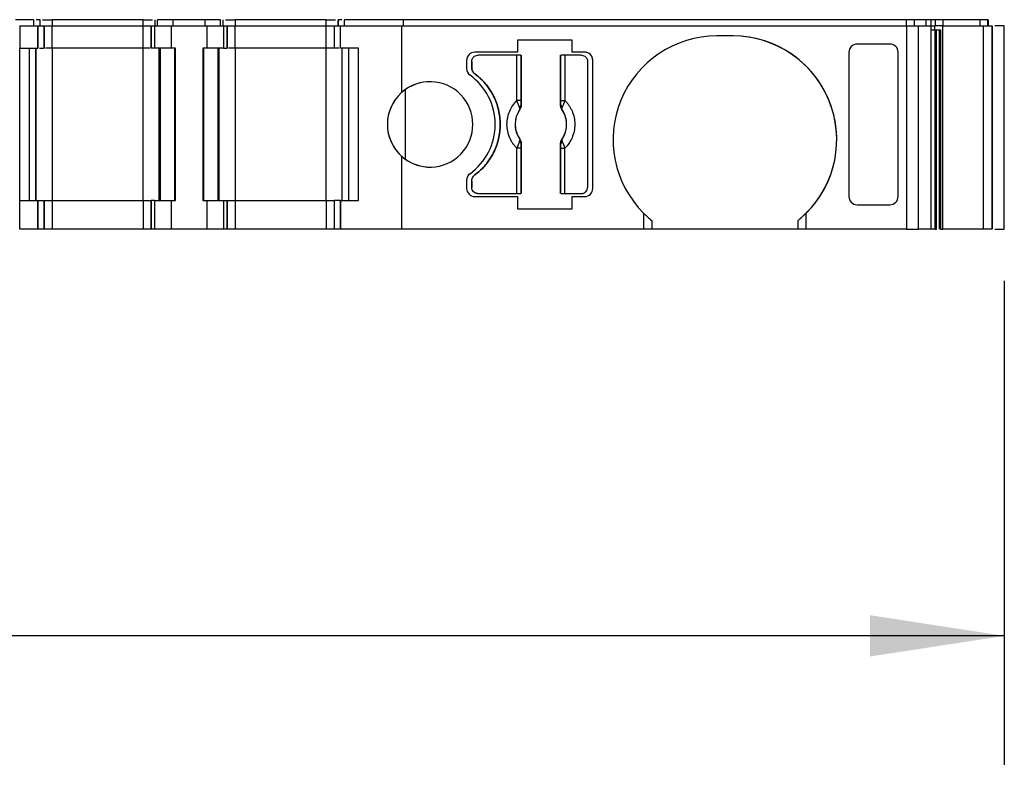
# Model space of a CAD drawing. Header units: millimetres. Extents: x 6 to 273, y 6 to 210.
# Tile 4 of 9: x 108 to 132, y 156 to 174. Entities that reach past the tile are written whole.
import ezdxf

# ---------------------------------------------------------------- set-up
doc = ezdxf.new("R2010")
doc.units = ezdxf.units.MM
doc.linetypes.add('SLD-Solid', pattern=[0])
doc.layers.add('DIMENSIONS', color=140, linetype='SLD-Solid', lineweight=25)
doc.styles.add('SLDTEXTSTYLE0', font='TXT', dxfattribs={"width": 0.7})
doc.dimstyles.new('SLDDIMSTYLE0', dxfattribs={"dimtxt": 2.158008, "dimasz": 3.302, "dimexe": 0, "dimexo": 0.0625, "dimgap": 0.539502, "dimtad": 0, "dimtih": 1, "dimtoh": 1, "dimrnd": 1e-09, "dimzin": 12, "dimdsep": 46, "dimtxsty": 'SLDTEXTSTYLE0', "dimsah": 1, "dimcen": 0.09, "dimadec": 0, "dimazin": 3, "dimtfac": 1, "dimtofl": 0, "dimtmove": 0, "dimatfit": 3, "dimfxl": 0, "dimfrac": 2, "dimtolj": 1, "dimtzin": 12, "dimarcsym": 0})

# ---------------------------------------------------------------- blocks, each defined once
blk = doc.blocks.new('_D_4')
at = {"layer": 'DIMENSIONS'}
for p, q in [((51.991, 167.837), (51.991, 155.928)), ((132.079, 167.837), (132.079, 155.928)), ((51.991, 159.103), (83.315, 159.103)), ((86.239, 159.103), (85.514, 159.103)), ((85.514, 159.103), (85.514, 155.674)), ((92.652, 159.103), (93.377, 159.103)), ((93.377, 159.103), (93.377, 155.674)), ((132.079, 159.103), (95.576, 159.103)), ((85.514, 155.674), (86.239, 155.674)), ((93.377, 155.674), (92.652, 155.674))]:
    blk.add_line(p, q, dxfattribs=at)
for points in [[(51.991, 159.103), (55.293, 158.595), (55.293, 159.611)], [(132.079, 159.103), (128.777, 159.611), (128.777, 158.595)]]:
    blk.add_solid(points, dxfattribs=at)
at = {"layer": 'DIMENSIONS', "char_height": 2.1167, "attachment_point": 1, "style": 'SLDTEXTSTYLE0'}
for s, insert in [('80.1', (86.239, 162.315)), ('3.15', (86.239, 158.402))]:
    blk.add_mtext(s, dxfattribs=dict(at, insert=insert))

msp = doc.modelspace()

# ---------------------------------------------------------------- linework, layer by layer
for p, q in [((108.213, 174.257), (107.769, 174.257)), ((107.869, 174.107), (107.869, 173.557)), ((107.869, 174.107), (108.313, 174.107)), ((108.213, 174.107), (108.213, 174.257)), ((108.213, 174.107), (108.213, 174.257)), ((108.313, 173.557), (108.313, 174.107)), ((108.313, 174.107), (108.313, 173.557)), ((108.313, 174.107), (108.313, 174.107)), ((108.313, 174.107), (108.469, 174.107)), ((108.369, 174.107), (108.369, 174.257)), ((108.369, 174.107), (108.369, 174.257)), ((108.369, 174.107), (108.369, 174.122)), ((108.469, 173.557), (108.469, 174.107)), ((108.469, 174.107), (108.469, 173.557)), ((108.469, 174.107), (108.469, 174.107)), ((108.469, 173.557), (108.469, 174.107)), ((108.469, 174.107), (108.469, 174.107)), ((108.469, 174.107), (108.669, 174.107)), ((108.669, 174.257), (108.669, 174.107)), ((110.902, 174.257), (108.669, 174.257)), ((108.669, 173.557), (108.669, 174.107)), ((108.669, 174.107), (110.902, 174.107)), ((110.902, 174.107), (110.902, 174.257)), ((110.902, 173.557), (110.902, 174.107)), ((110.902, 174.107), (111.102, 174.107)), ((111.102, 174.107), (111.102, 173.557)), ((111.102, 174.107), (111.19, 174.107)), ((111.102, 173.557), (111.102, 174.107)), ((111.102, 174.107), (111.102, 174.107)), ((111.19, 173.557), (111.19, 174.107)), ((111.19, 174.107), (111.602, 174.107)), ((111.202, 174.107), (111.202, 174.257)), ((111.202, 174.107), (111.202, 174.257)), ((111.26, 174.107), (111.26, 174.257)), ((111.643, 174.257), (111.26, 174.257)), ((111.602, 173.557), (111.602, 174.107)), ((111.602, 174.107), (112.469, 174.107)), ((111.643, 174.107), (111.643, 174.257)), ((112.428, 174.257), (111.643, 174.257)), ((112.428, 174.107), (112.428, 174.257)), ((112.81, 174.257), (112.428, 174.257)), ((112.469, 174.107), (112.469, 173.557)), ((112.469, 174.107), (112.881, 174.107)), ((112.81, 174.107), (112.81, 174.257)), ((112.869, 174.107), (112.869, 174.257)), ((112.869, 174.107), (112.869, 174.257)), ((112.881, 174.107), (112.881, 173.557)), ((112.881, 174.107), (112.969, 174.107)), ((112.969, 173.557), (112.969, 174.107)), ((112.969, 174.107), (112.969, 173.557)), ((112.969, 174.107), (112.969, 174.107)), ((112.969, 174.107), (113.169, 174.107)), ((113.169, 174.257), (113.169, 174.107)), ((115.402, 174.257), (113.169, 174.257)), ((113.169, 173.557), (113.169, 174.107)), ((113.169, 174.107), (115.402, 174.107)), ((115.402, 174.107), (115.402, 174.257)), ((115.402, 173.557), (115.402, 174.107)), ((115.402, 174.107), (115.602, 174.107)), ((115.602, 174.107), (115.602, 173.557)), ((115.602, 174.107), (115.757, 174.107)), ((115.702, 174.107), (115.702, 174.257)), ((115.702, 174.257), (115.702, 174.107)), ((115.757, 173.557), (115.757, 174.107)), ((115.757, 174.107), (117.259, 174.107)), ((115.757, 173.557), (115.757, 174.107)), ((115.757, 174.107), (115.757, 174.107)), ((115.857, 174.107), (115.857, 174.257)), ((117.303, 174.257), (115.857, 174.257)), ((115.857, 174.107), (115.857, 174.257)), ((117.259, 174.107), (117.259, 172.465)), ((117.259, 174.107), (129.678, 174.107)), ((117.303, 174.107), (117.303, 174.257)), ((129.678, 174.257), (117.303, 174.257)), ((129.678, 174.107), (129.678, 174.257)), ((129.678, 174.107), (129.678, 169.107)), ((129.678, 174.107), (129.967, 174.107)), ((129.871, 174.107), (129.871, 174.257)), ((130.154, 174.257), (129.871, 174.257)), ((129.967, 169.107), (129.967, 174.107)), ((129.967, 174.107), (130.269, 174.107)), ((130.154, 174.107), (130.154, 174.257)), ((130.269, 174.107), (130.269, 169.107)), ((130.269, 174.107), (130.363, 174.107)), ((130.274, 174.257), (130.274, 174.107)), ((130.363, 174.107), (130.363, 174.007)), ((130.508, 174.107), (130.363, 174.107)), ((130.389, 174.107), (130.389, 174.257)), ((130.533, 174.257), (130.389, 174.257)), ((130.566, 174.107), (130.508, 174.107)), ((130.575, 174.257), (130.533, 174.257)), ((130.566, 169.107), (130.566, 174.107)), ((130.566, 174.107), (131.561, 174.107)), ((130.575, 174.107), (130.575, 174.257)), ((131.483, 174.257), (130.575, 174.257)), ((131.483, 174.107), (131.483, 174.257)), ((131.672, 174.257), (131.483, 174.257)), ((131.561, 174.107), (131.561, 169.107)), ((131.561, 174.107), (131.769, 174.107)), ((131.672, 174.107), (131.672, 174.257)), ((131.679, 174.107), (131.679, 174.257)), ((131.679, 174.107), (131.679, 174.257)), ((131.679, 174.257), (131.679, 174.107)), ((131.769, 174.107), (131.769, 169.107)), ((131.779, 169.107), (131.779, 174.107)), ((131.779, 174.107), (131.779, 169.107)), ((132.079, 169.107), (132.079, 174.107)), ((125.409, 173.857), (125.009, 173.857)), ((130.363, 174.007), (130.508, 174.007)), ((130.372, 174.007), (130.372, 169.107)), ((130.414, 169.107), (130.414, 174.007)), ((130.485, 169.107), (130.485, 174.007)), ((130.508, 174.007), (130.508, 169.107)), ((121.454, 173.757), (120.113, 173.757)), ((120.113, 173.757), (120.113, 173.457)), ((121.454, 173.457), (121.454, 173.757)), ((129.267, 173.657), (128.459, 173.657)), ((107.869, 173.557), (107.869, 173.557)), ((107.869, 169.807), (107.869, 173.557)), ((107.869, 173.557), (108.313, 173.557)), ((108.113, 169.807), (108.113, 173.557)), ((108.113, 169.807), (108.113, 173.557)), ((108.269, 173.557), (108.269, 169.807)), ((108.269, 169.807), (108.269, 173.557)), ((108.313, 173.557), (108.313, 173.557)), ((108.669, 173.557), (108.669, 169.807)), ((110.902, 173.557), (108.669, 173.557)), ((110.902, 169.807), (110.902, 173.557)), ((111.602, 173.557), (111.19, 173.557)), ((111.302, 169.807), (111.302, 173.557)), ((111.302, 173.557), (111.302, 169.807)), ((111.331, 169.807), (111.331, 173.557)), ((111.702, 173.557), (111.602, 173.557)), ((111.685, 169.807), (111.685, 173.557)), ((111.702, 169.807), (111.702, 173.557)), ((112.369, 173.557), (112.369, 169.807)), ((112.469, 173.557), (112.369, 173.557)), ((112.369, 173.557), (112.369, 169.807)), ((112.369, 173.557), (112.369, 173.557)), ((112.386, 173.557), (112.386, 169.807)), ((112.881, 173.557), (112.469, 173.557)), ((112.74, 173.557), (112.74, 169.807)), ((112.769, 173.557), (112.769, 169.807)), ((112.769, 169.807), (112.769, 173.557)), ((113.169, 173.557), (113.169, 169.807)), ((115.402, 173.557), (113.169, 173.557)), ((115.402, 169.807), (115.402, 173.557)), ((116.202, 173.557), (115.757, 173.557)), ((115.757, 173.557), (115.757, 173.557)), ((115.802, 169.807), (115.802, 173.557)), ((115.957, 173.557), (115.957, 169.807)), ((115.957, 173.557), (115.957, 169.807)), ((116.202, 169.807), (116.202, 173.557)), ((120.113, 173.457), (119.059, 173.457)), ((120.092, 173.382), (119.134, 173.382)), ((120.092, 172.269), (120.092, 173.382)), ((120.192, 173.382), (120.192, 172.269)), ((120.201, 173.382), (120.201, 172.159)), ((121.166, 172.159), (121.166, 173.382)), ((121.176, 172.269), (121.176, 173.382)), ((121.276, 173.382), (121.276, 172.269)), ((121.684, 173.382), (121.276, 173.382)), ((121.759, 173.457), (121.454, 173.457)), ((128.259, 173.457), (128.259, 169.908)), ((129.467, 169.908), (129.467, 173.457)), ((129.467, 169.908), (129.467, 173.457)), ((118.859, 173.257), (118.859, 173.057)), ((118.984, 173.232), (118.984, 173.082)), ((118.984, 173.082), (118.984, 173.232)), ((121.834, 173.232), (121.834, 170.132)), ((121.959, 170.107), (121.959, 173.257)), ((121.959, 173.257), (121.959, 173.257)), ((121.959, 170.107), (121.959, 173.257)), ((117.348, 172.536), (117.348, 170.829)), ((120.192, 172.269), (120.092, 172.269)), ((120.201, 172.159), (120.195, 172.161)), ((121.166, 172.159), (121.173, 172.161)), ((121.176, 172.269), (121.276, 172.269)), ((120.164, 172.045), (120.166, 172.045)), ((121.202, 172.045), (121.204, 172.045)), ((120.166, 171.32), (120.164, 171.319)), ((120.201, 171.206), (120.195, 171.204)), ((120.201, 171.206), (120.201, 169.982)), ((121.166, 169.982), (121.166, 171.206)), ((121.173, 171.204), (121.166, 171.206)), ((121.204, 171.319), (121.202, 171.32)), ((120.092, 169.982), (120.092, 171.096)), ((120.192, 171.096), (120.092, 171.096)), ((120.192, 171.096), (120.192, 169.982)), ((121.176, 169.982), (121.176, 171.096)), ((121.176, 171.096), (121.276, 171.096)), ((121.276, 169.982), (121.276, 171.096)), ((117.259, 170.9), (117.259, 169.107)), ((118.859, 170.308), (118.859, 170.107)), ((118.984, 170.282), (118.984, 170.132)), ((118.984, 170.132), (118.984, 170.282)), ((119.134, 169.982), (120.092, 169.982)), ((121.276, 169.982), (121.684, 169.982)), ((121.959, 170.107), (121.959, 170.107)), ((107.869, 169.107), (107.869, 169.807)), ((107.869, 169.807), (108.313, 169.807)), ((108.313, 169.107), (108.313, 169.807)), ((108.313, 169.807), (108.313, 169.107)), ((108.313, 169.807), (108.313, 169.807)), ((108.313, 169.807), (108.469, 169.807)), ((108.469, 169.107), (108.469, 169.807)), ((108.469, 169.807), (108.469, 169.107)), ((108.469, 169.807), (108.469, 169.807)), ((108.469, 169.807), (108.469, 169.107)), ((108.469, 169.807), (108.669, 169.807)), ((108.469, 169.214), (108.469, 169.807)), ((108.669, 169.807), (108.669, 169.107)), ((108.669, 169.807), (110.902, 169.807)), ((110.902, 169.807), (110.902, 169.107)), ((110.902, 169.807), (111.102, 169.807)), ((111.102, 169.807), (111.102, 169.107)), ((111.19, 169.807), (111.102, 169.807)), ((111.102, 169.107), (111.102, 169.807)), ((111.19, 169.107), (111.19, 169.807)), ((111.19, 169.807), (111.602, 169.807)), ((111.602, 169.107), (111.602, 169.807)), ((111.602, 169.807), (111.702, 169.807)), ((112.369, 169.807), (112.469, 169.807)), ((112.369, 169.807), (112.369, 169.807)), ((112.469, 169.807), (112.469, 169.107)), ((112.469, 169.807), (112.881, 169.807)), ((112.881, 169.807), (112.881, 169.107)), ((112.881, 169.807), (112.969, 169.807)), ((112.969, 169.107), (112.969, 169.807)), ((112.969, 169.807), (112.969, 169.107)), ((112.969, 169.807), (112.969, 169.807)), ((112.969, 169.807), (113.169, 169.807)), ((113.169, 169.807), (113.169, 169.107)), ((113.169, 169.807), (115.402, 169.807)), ((115.402, 169.807), (115.402, 169.107)), ((115.402, 169.807), (115.602, 169.807)), ((115.602, 169.807), (115.602, 169.107)), ((115.757, 169.807), (115.602, 169.807)), ((115.602, 169.807), (115.602, 169.107)), ((115.757, 169.807), (115.757, 169.107)), ((115.757, 169.807), (116.202, 169.807)), ((115.757, 169.107), (115.757, 169.807)), ((115.757, 169.807), (115.757, 169.807)), ((119.059, 169.907), (120.113, 169.907)), ((120.113, 169.907), (120.113, 169.607)), ((121.454, 169.607), (121.454, 169.907)), ((121.454, 169.907), (121.759, 169.907)), ((120.113, 169.607), (121.454, 169.607)), ((123.209, 169.501), (123.209, 169.107)), ((127.209, 169.107), (127.209, 169.501)), ((128.459, 169.707), (129.267, 169.707)), ((123.409, 169.322), (123.409, 169.107)), ((127.009, 169.107), (127.009, 169.322)), ((108.313, 169.107), (107.869, 169.107)), ((108.313, 169.107), (108.313, 169.107)), ((108.469, 169.107), (108.313, 169.107)), ((108.469, 169.107), (108.469, 169.107)), ((108.469, 169.107), (108.469, 169.107)), ((108.669, 169.107), (108.469, 169.107)), ((110.902, 169.107), (108.669, 169.107)), ((111.102, 169.107), (110.902, 169.107)), ((111.19, 169.107), (111.102, 169.107)), ((111.102, 169.107), (111.102, 169.107)), ((111.602, 169.107), (111.19, 169.107)), ((112.469, 169.107), (111.602, 169.107)), ((112.881, 169.107), (112.469, 169.107)), ((112.969, 169.107), (112.881, 169.107)), ((112.969, 169.107), (112.969, 169.107)), ((113.169, 169.107), (112.969, 169.107)), ((115.402, 169.107), (113.169, 169.107)), ((115.602, 169.107), (115.402, 169.107)), ((115.757, 169.107), (115.602, 169.107)), ((117.259, 169.107), (115.757, 169.107)), ((115.757, 169.107), (115.757, 169.107)), ((123.209, 169.107), (117.259, 169.107)), ((123.409, 169.107), (123.209, 169.107)), ((127.009, 169.107), (123.409, 169.107)), ((127.209, 169.107), (127.009, 169.107)), ((129.678, 169.107), (127.209, 169.107)), ((129.678, 169.107), (129.967, 169.107)), ((130.269, 169.107), (129.967, 169.107)), ((130.508, 169.107), (130.566, 169.107)), ((131.561, 169.107), (130.566, 169.107)), ((131.769, 169.107), (131.561, 169.107))]:
    msp.add_line(p, q)
for centre, radius, start, end in [((125.009, 171.307), 2.55, 90, 225.0991), ((125.409, 171.307), 2.55, 314.9009, 90), ((125.409, 171.307), 2.55, 308.8623, 90), ((119.059, 173.257), 0.2, 90, 180), ((121.759, 173.257), 0.2, 0, 90), ((119.059, 173.057), 0.2, 180, 233.9681), ((118.059, 171.682), 1.5, 306.0319, 53.9681), ((117.959, 171.682), 1.05, 228.1899, 131.8101), ((117.959, 171.682), 1.05, 90, 125.5977), ((117.959, 171.682), 1.05, 125.5977, 234.4023), ((117.959, 171.682), 1.05, 131.8101, 228.1899), ((120.131, 172.176), 0.066, 289.9615, 346.8945), ((121.237, 172.176), 0.066, 193.1055, 250.0385), ((120.684, 171.682), 0.634, 145.0833, 214.9167), ((120.684, 171.682), 0.634, 325.0833, 34.9167), ((120.131, 171.189), 0.066, 13.1055, 70.0385), ((121.237, 171.189), 0.066, 109.9615, 166.8945), ((117.959, 171.682), 1.05, 234.4023, 270), ((119.059, 170.308), 0.2, 126.0319, 180), ((119.059, 170.107), 0.2, 180, 270), ((121.759, 170.107), 0.2, 270, 0), ((121.759, 170.107), 0.2, 270, 0), ((125.009, 171.307), 2.55, 225.0991, 231.1377), ((125.409, 171.307), 2.55, 308.8623, 314.9009)]:
    msp.add_arc(centre, radius, start, end)
at = {"extrusion": (9.07186e-08, -5.92817e-15, 1)}
msp.add_ellipse((128.459, 173.457), major_axis=(0, -0.201), ratio=0.996195, start_param=3.141593, end_param=4.712389, dxfattribs=at)
at = {"extrusion": (9.07186e-08, 2.91984e-15, 1)}
msp.add_ellipse((129.267, 173.457), major_axis=(0, -0.201), ratio=0.996195, start_param=1.570797, end_param=3.141593, dxfattribs=at)
at = {"extrusion": (9.07186e-08, 5.92817e-15, 1)}
msp.add_ellipse((128.459, 169.908), major_axis=(0, 0.201), ratio=0.996195, start_param=1.570796, end_param=3.141592, dxfattribs=at)
at = {"extrusion": (9.07186e-08, -2.91983e-15, 1)}
msp.add_ellipse((129.267, 169.908), major_axis=(0, 0.201), ratio=0.996195, start_param=3.141592, end_param=4.712389, dxfattribs=at)
for points, knots in [([(108.369, 174.257), (108.367, 174.257), (108.362, 174.257), (108.329, 174.257), (108.294, 174.257), (108.278, 174.257)], [0, 0, 0, 0, 0.338387, 0.676773, 1, 1, 1, 1]), ([(108.433, 174.257), (108.441, 174.257), (108.468, 174.257), (108.553, 174.257), (108.63, 174.257), (108.669, 174.257)], [0, 0, 0, 0, 0.153855, 0.576927, 1, 1, 1, 1]), ([(110.902, 174.257), (110.941, 174.257), (111.018, 174.257), (111.103, 174.257), (111.13, 174.257), (111.138, 174.257)], [0, 0, 0, 0, 0.4230444, 0.8460888, 1, 1, 1, 1]), ([(112.933, 174.257), (112.941, 174.257), (112.968, 174.257), (113.053, 174.257), (113.13, 174.257), (113.169, 174.257)], [0, 0, 0, 0, 0.153911, 0.576956, 1, 1, 1, 1]), ([(115.402, 174.257), (115.441, 174.257), (115.518, 174.257), (115.603, 174.257), (115.63, 174.257), (115.638, 174.257)], [0, 0, 0, 0, 0.423045, 0.84609, 1, 1, 1, 1]), ([(115.793, 174.257), (115.776, 174.257), (115.742, 174.257), (115.709, 174.257), (115.704, 174.257), (115.702, 174.257)], [0, 0, 0, 0, 0.323181, 0.66159, 1, 1, 1, 1]), ([(129.871, 174.257), (129.86, 174.257), (129.834, 174.257), (129.765, 174.257), (129.721, 174.257), (129.678, 174.257)], [0, 0, 0, 0, 0.5, 0.5, 1, 1, 1, 1]), ([(130.274, 174.257), (130.27, 174.257), (130.264, 174.257), (130.247, 174.257), (130.22, 174.257), (130.182, 174.257), (130.147, 174.257), (130.129, 174.257)], [0, 0, 0, 0, 0.167102, 0.331946, 0.500386, 0.749443, 1, 1, 1, 1]), ([(132.079, 174.107), (132.074, 174.107), (132.065, 174.107), (131.996, 174.107), (131.916, 174.107), (131.86, 174.107), (131.843, 174.107)], [0, 0, 0, 0, 0.290637, 0.581275, 0.871912, 1, 1, 1, 1]), ([(130.269, 174.007), (130.278, 174.007), (130.305, 174.007), (130.339, 174.007), (130.363, 174.007)], [0, 0, 0, 0, 0.328188, 1, 1, 1, 1]), ([(108.359, 173.557), (108.365, 173.557), (108.394, 173.557), (108.429, 173.557), (108.463, 173.557), (108.467, 173.557), (108.469, 173.557)], [0, 0, 0, 0, 0.088871, 0.392581, 0.69629, 1, 1, 1, 1]), ([(108.669, 173.557), (108.643, 173.557), (108.591, 173.557), (108.53, 173.557), (108.509, 173.557), (108.501, 173.557)], [0, 0, 0, 0, 0.383079, 0.766157, 1, 1, 1, 1]), ([(111.07, 173.557), (111.062, 173.557), (111.04, 173.557), (110.98, 173.557), (110.928, 173.557), (110.902, 173.557)], [0, 0, 0, 0, 0.233837, 0.616918, 1, 1, 1, 1]), ([(111.19, 173.557), (111.181, 173.557), (111.163, 173.557), (111.141, 173.557), (111.121, 173.557), (111.105, 173.557), (111.103, 173.557), (111.102, 173.557)], [0, 0, 0, 0, 0.166556, 0.332331, 0.500193, 0.749367, 1, 1, 1, 1]), ([(113.169, 173.557), (113.143, 173.557), (113.091, 173.557), (113.03, 173.557), (113.009, 173.557), (113.001, 173.557)], [0, 0, 0, 0, 0.38308, 0.766161, 1, 1, 1, 1]), ([(115.602, 173.557), (115.601, 173.557), (115.6, 173.557), (115.588, 173.557), (115.57, 173.557), (115.536, 173.557), (115.481, 173.557), (115.428, 173.557), (115.402, 173.557)], [0, 0, 0, 0, 0.1272, 0.249746, 0.3727, 0.501075, 0.749743, 1, 1, 1, 1]), ([(115.722, 173.557), (115.712, 173.557), (115.68, 173.557), (115.641, 173.557), (115.608, 173.557), (115.604, 173.557), (115.602, 173.557)], [0, 0, 0, 0, 0.129252, 0.419501, 0.709751, 1, 1, 1, 1]), ([(118.984, 173.232), (118.984, 173.272), (119, 173.311), (119.056, 173.366), (119.095, 173.382), (119.134, 173.382)], [0, 0, 0, 0, 0.5, 0.5, 1, 1, 1, 1]), ([(118.984, 173.232), (118.985, 173.246), (118.987, 173.272), (119.002, 173.308), (119.031, 173.344), (119.075, 173.376), (119.114, 173.38), (119.134, 173.382)], [0, 0, 0, 0, 0.168224, 0.331133, 0.500763, 0.749586, 1, 1, 1, 1]), ([(120.192, 173.382), (120.19, 173.382), (120.178, 173.382), (120.142, 173.382), (120.117, 173.382), (120.092, 173.382)], [0, 0, 0, 0, 0.5, 0.5, 1, 1, 1, 1]), ([(121.276, 173.382), (121.251, 173.382), (121.226, 173.382), (121.19, 173.382), (121.178, 173.382), (121.176, 173.382)], [0, 0, 0, 0, 0.5, 0.5, 1, 1, 1, 1]), ([(121.684, 173.382), (121.723, 173.382), (121.762, 173.366), (121.818, 173.311), (121.834, 173.272), (121.834, 173.232)], [0, 0, 0, 0, 0.5, 0.5, 1, 1, 1, 1]), ([(121.959, 173.257), (121.958, 173.271), (121.957, 173.297), (121.945, 173.334), (121.927, 173.369), (121.893, 173.409), (121.838, 173.449), (121.785, 173.455), (121.759, 173.457)], [0, 0, 0, 0, 0.12725, 0.249812, 0.372751, 0.501086, 0.749808, 1, 1, 1, 1]), ([(119.064, 172.922), (119.052, 172.932), (119.029, 172.953), (119.004, 172.992), (118.987, 173.036), (118.985, 173.067), (118.984, 173.082)], [0, 0, 0, 0, 0.249233, 0.499959, 0.749241, 1, 1, 1, 1]), ([(118.984, 173.082), (118.985, 173.067), (118.987, 173.036), (119.004, 172.992), (119.029, 172.953), (119.052, 172.932), (119.064, 172.922)], [0, 0, 0, 0, 0.249233, 0.499959, 0.749241, 1, 1, 1, 1]), ([(119.064, 170.442), (119.096, 170.467), (119.159, 170.517), (119.246, 170.599), (119.326, 170.688), (119.398, 170.782), (119.464, 170.883), (119.56, 171.058), (119.657, 171.323), (119.697, 171.682), (119.657, 172.042), (119.546, 172.344), (119.402, 172.584), (119.25, 172.77), (119.126, 172.871), (119.064, 172.922)], [0, 0, 0, 0, 0.042112, 0.083729, 0.125101, 0.166484, 0.208132, 0.250294, 0.375098, 0.50009, 0.624895, 0.749887, 0.833557, 0.916248, 1, 1, 1, 1]), ([(119.064, 172.922), (119.096, 172.897), (119.159, 172.848), (119.246, 172.765), (119.326, 172.677), (119.398, 172.583), (119.464, 172.482), (119.56, 172.307), (119.657, 172.042), (119.697, 171.683), (119.657, 171.323), (119.546, 171.02), (119.402, 170.781), (119.25, 170.594), (119.126, 170.493), (119.064, 170.442)], [0, 0, 0, 0, 0.042112, 0.083729, 0.125101, 0.166484, 0.208132, 0.250294, 0.375098, 0.50009, 0.624895, 0.749887, 0.833557, 0.916248, 1, 1, 1, 1]), ([(120.092, 171.096), (120.074, 171.115), (120.039, 171.153), (119.992, 171.215), (119.952, 171.282), (119.904, 171.38), (119.862, 171.513), (119.845, 171.682), (119.862, 171.852), (119.912, 172.009), (119.988, 172.152), (120.058, 172.23), (120.092, 172.269)], [0, 0, 0, 0, 0.06027, 0.120056, 0.179893, 0.240314, 0.370015, 0.500128, 0.629829, 0.759943, 0.879871, 1, 1, 1, 1]), ([(120.153, 172.114), (120.149, 172.123), (120.14, 172.144), (120.124, 172.182), (120.107, 172.225), (120.097, 172.254), (120.092, 172.269)], [0, 0, 0, 0, 0.220475, 0.499075, 0.748119, 1, 1, 1, 1]), ([(120.195, 172.161), (120.194, 172.145), (120.193, 172.103), (120.175, 172.067), (120.164, 172.045)], [0, 0, 0, 0, 0.389276, 1, 1, 1, 1]), ([(120.201, 172.159), (120.201, 172.145), (120.199, 172.118), (120.187, 172.079), (120.173, 172.056), (120.166, 172.045)], [0, 0, 0, 0, 0.335719, 0.664281, 1, 1, 1, 1]), ([(120.192, 172.269), (120.192, 172.249), (120.192, 172.21), (120.194, 172.177), (120.195, 172.161)], [0, 0, 0, 0, 0.521485, 1, 1, 1, 1]), ([(121.202, 172.045), (121.195, 172.056), (121.181, 172.079), (121.169, 172.118), (121.167, 172.145), (121.166, 172.159)], [0, 0, 0, 0, 0.3357194, 0.6642806, 1, 1, 1, 1]), ([(121.173, 172.161), (121.174, 172.171), (121.175, 172.192), (121.176, 172.229), (121.176, 172.255), (121.176, 172.269)], [0, 0, 0, 0, 0.317222, 0.645084, 1, 1, 1, 1]), ([(121.204, 172.045), (121.197, 172.057), (121.186, 172.078), (121.177, 172.111), (121.173, 172.138), (121.173, 172.154), (121.173, 172.161)], [0, 0, 0, 0, 0.332097, 0.61117, 0.833934, 1, 1, 1, 1]), ([(121.276, 172.269), (121.294, 172.25), (121.329, 172.212), (121.376, 172.149), (121.416, 172.083), (121.464, 171.985), (121.506, 171.852), (121.523, 171.683), (121.506, 171.513), (121.456, 171.355), (121.38, 171.212), (121.31, 171.135), (121.276, 171.096)], [0, 0, 0, 0, 0.06027, 0.120056, 0.179893, 0.240314, 0.370015, 0.500128, 0.629829, 0.759943, 0.879871, 1, 1, 1, 1]), ([(120.166, 172.045), (120.151, 172.023), (120.123, 171.98), (120.092, 171.91), (120.068, 171.837), (120.055, 171.76), (120.049, 171.676), (120.056, 171.584), (120.079, 171.489), (120.115, 171.4), (120.148, 171.347), (120.166, 171.32)], [0, 0, 0, 0, 0.101069, 0.200103, 0.298615, 0.398141, 0.500173, 0.626627, 0.756016, 0.877292, 1, 1, 1, 1]), ([(120.164, 172.045), (120.166, 172.051), (120.168, 172.06), (120.166, 172.078), (120.161, 172.096), (120.156, 172.108), (120.153, 172.114)], [0, 0, 0, 0, 0.306881, 0.575882, 0.806979, 1, 1, 1, 1]), ([(121.202, 171.32), (121.217, 171.342), (121.245, 171.385), (121.276, 171.455), (121.3, 171.528), (121.313, 171.604), (121.318, 171.689), (121.312, 171.781), (121.289, 171.875), (121.253, 171.965), (121.219, 172.018), (121.202, 172.045)], [0, 0, 0, 0, 0.101069, 0.200103, 0.298615, 0.398141, 0.500173, 0.626627, 0.756016, 0.877292, 1, 1, 1, 1]), ([(120.164, 171.319), (120.17, 171.308), (120.182, 171.287), (120.191, 171.254), (120.195, 171.227), (120.195, 171.211), (120.195, 171.204)], [0, 0, 0, 0, 0.332097, 0.61117, 0.833934, 1, 1, 1, 1]), ([(120.166, 171.32), (120.173, 171.308), (120.187, 171.286), (120.199, 171.246), (120.201, 171.219), (120.201, 171.206)], [0, 0, 0, 0, 0.3357194, 0.6642806, 1, 1, 1, 1]), ([(120.195, 171.204), (120.194, 171.194), (120.193, 171.173), (120.192, 171.135), (120.192, 171.109), (120.192, 171.096)], [0, 0, 0, 0, 0.317222, 0.645084, 1, 1, 1, 1]), ([(121.166, 171.206), (121.167, 171.219), (121.169, 171.246), (121.181, 171.286), (121.195, 171.308), (121.202, 171.32)], [0, 0, 0, 0, 0.3357194, 0.6642806, 1, 1, 1, 1]), ([(121.173, 171.204), (121.173, 171.22), (121.175, 171.262), (121.193, 171.298), (121.204, 171.319)], [0, 0, 0, 0, 0.389276, 1, 1, 1, 1]), ([(121.176, 171.096), (121.176, 171.116), (121.176, 171.155), (121.174, 171.188), (121.173, 171.204)], [0, 0, 0, 0, 0.521485, 1, 1, 1, 1]), ([(121.204, 171.319), (121.202, 171.314), (121.2, 171.304), (121.202, 171.286), (121.207, 171.269), (121.212, 171.256), (121.215, 171.251)], [0, 0, 0, 0, 0.306881, 0.575882, 0.806979, 1, 1, 1, 1]), ([(118.984, 170.282), (118.985, 170.298), (118.987, 170.329), (119.004, 170.372), (119.029, 170.412), (119.052, 170.432), (119.064, 170.442)], [0, 0, 0, 0, 0.249233, 0.499959, 0.749241, 1, 1, 1, 1]), ([(119.134, 169.982), (119.095, 169.982), (119.056, 169.999), (119, 170.054), (118.984, 170.093), (118.984, 170.132)], [0, 0, 0, 0, 0.5, 0.5, 1, 1, 1, 1]), ([(119.134, 169.982), (119.121, 169.983), (119.095, 169.985), (119.058, 170.001), (119.022, 170.029), (118.99, 170.073), (118.986, 170.113), (118.984, 170.132)], [0, 0, 0, 0, 0.168224, 0.331133, 0.500763, 0.749586, 1, 1, 1, 1]), ([(120.092, 169.982), (120.117, 169.982), (120.142, 169.982), (120.178, 169.982), (120.19, 169.982), (120.192, 169.982)], [0, 0, 0, 0, 0.5, 0.5, 1, 1, 1, 1]), ([(121.176, 169.982), (121.178, 169.982), (121.19, 169.982), (121.226, 169.982), (121.251, 169.982), (121.276, 169.982)], [0, 0, 0, 0, 0.5, 0.5, 1, 1, 1, 1]), ([(121.684, 169.982), (121.697, 169.983), (121.723, 169.985), (121.76, 170.001), (121.796, 170.029), (121.828, 170.073), (121.832, 170.113), (121.834, 170.132)], [0, 0, 0, 0, 0.168224, 0.3311335, 0.500763, 0.7495865, 1, 1, 1, 1]), ([(130.372, 169.107), (130.364, 169.107), (130.348, 169.107), (130.31, 169.107), (130.278, 169.107), (130.269, 169.107)], [0, 0, 0, 0, 0.413144, 0.826288, 1, 1, 1, 1]), ([(131.843, 169.107), (131.86, 169.107), (131.916, 169.107), (131.996, 169.107), (132.065, 169.107), (132.074, 169.107), (132.079, 169.107)], [0, 0, 0, 0, 0.1281041, 0.4187361, 0.709368, 1, 1, 1, 1])]:
    msp.add_open_spline(points, degree=3, knots=knots)
for points in [[(130.389, 174.257), (130.331, 174.257), (130.285, 174.257), (130.274, 174.257)], [(131.679, 174.257), (131.679, 174.257), (131.677, 174.257), (131.672, 174.257)], [(112.881, 173.557), (112.937, 173.557), (112.969, 173.557), (112.969, 173.557)], [(121.215, 172.114), (121.234, 172.156), (121.257, 172.213), (121.276, 172.269)], [(121.204, 172.045), (121.197, 172.061), (121.201, 172.083), (121.215, 172.114)], [(120.153, 171.251), (120.134, 171.209), (120.111, 171.152), (120.092, 171.096)], [(120.164, 171.319), (120.17, 171.304), (120.167, 171.281), (120.153, 171.251)], [(121.276, 171.096), (121.257, 171.152), (121.234, 171.209), (121.215, 171.251)], [(118.984, 170.282), (118.984, 170.344), (119.014, 170.405), (119.064, 170.442)], [(130.372, 169.107), (130.376, 169.107), (130.393, 169.107), (130.414, 169.107)]]:
    msp.add_open_spline(points, degree=3)

# ---------------------------------------------------------------- dimensions: what is measured, and where the dimension line sits
at = {"layer": 'DIMENSIONS'}
dim = msp.add_linear_dim(base=(132.079, 159.103), p1=(51.991, 169.107), p2=(132.079, 169.107), angle=360, dimstyle='SLDDIMSTYLE0', dxfattribs=at)
dim.commit()
dim.dimension.update_dxf_attribs({"geometry": '_D_4', "text_midpoint": (89.445, 159.103), "dimtype": 160})

doc.saveas('drawing.dxf')
